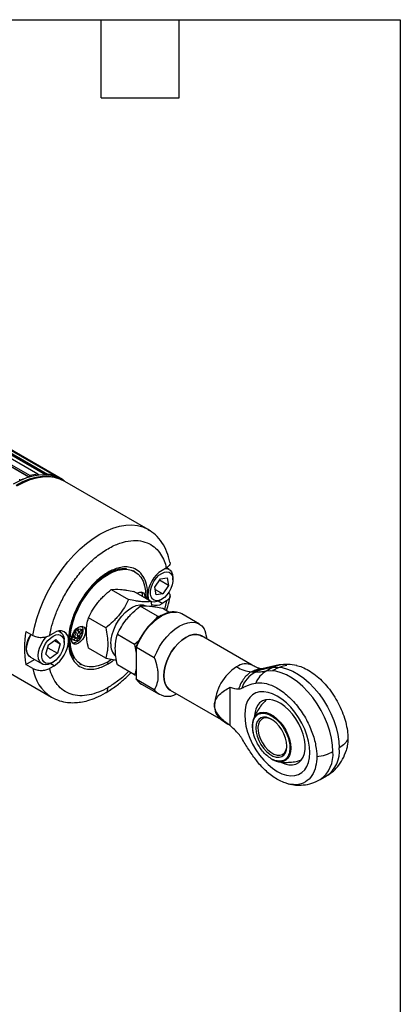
# Model space of a CAD drawing. Header units: millimetres. Extents: x 13 to 546, y 13 to 419.
# Tile 7 of 7: x 472 to 546, y 227 to 419. Entities that reach past the tile are written whole.
import ezdxf

# ---------------------------------------------------------------- set-up
doc = ezdxf.new("R2010")
doc.units = ezdxf.units.MM
doc.header["$LTSCALE"] = 2
doc.layers.add('TEXT', color=140, linetype='Continuous', lineweight=25)

msp = doc.modelspace()

# ---------------------------------------------------------------- linework, layer by layer
for p, q in [((475.308, 330.362), (404.598, 371.182)), ((475.356, 330.353), (404.645, 371.173)), ((406.53, 371.185), (477.241, 330.365)), ((473.596, 329.777), (402.899, 370.589)), ((402.917, 370.677), (473.628, 329.857)), ((403.091, 370.894), (473.801, 330.074)), ((476.818, 330.216), (406.3, 370.925)), ((406.335, 371.015), (477.031, 330.204)), ((478.551, 330.081), (407.84, 370.902)), ((478.564, 330.075), (407.853, 370.896)), ((480.139, 329.318), (409.428, 370.138)), ((471.796, 329.11), (471.804, 329.194)), ((473.628, 329.857), (473.613, 329.782)), ((475.376, 330.157), (475.386, 330.193)), ((478.605, 329.979), (478.868, 329.827)), ((480.417, 329.056), (479.928, 329.339)), ((496.861, 319.564), (480.597, 328.953)), ((496.861, 319.564), (497.153, 319.385)), ((493.799, 311.572), (493.909, 311.511)), ((494.262, 311.307), (493.909, 311.511)), ((500.438, 312.064), (499.574, 311.564)), ((500.949, 311.783), (500.45, 312.072)), ((498.166, 308.271), (499.27, 309.955)), ((500.84, 308.652), (499.081, 309.667)), ((499.27, 309.955), (500.608, 310.146)), ((500.608, 310.146), (500.84, 308.652)), ((501.695, 309.727), (501.695, 310.135)), ((489.65, 307.823), (493.021, 305.877)), ((498.398, 306.777), (498.166, 308.271)), ((498.234, 307.835), (499.735, 306.968)), ((500.84, 308.652), (499.735, 306.968)), ((497.461, 305.48), (494.09, 307.426)), ((494.82, 307.005), (494.842, 307.02)), ((495.641, 306.534), (495.699, 306.585)), ((495.699, 306.585), (495.702, 306.496)), ((496.698, 305.92), (496.78, 306.727)), ((496.922, 305.795), (497.349, 305.548)), ((499.735, 306.968), (498.398, 306.777)), ((499.15, 305.726), (499.503, 305.93)), ((498.657, 302.624), (495.286, 304.57)), ((497.632, 304.534), (497.461, 305.48)), ((499.574, 305.114), (498.808, 305.556)), ((500.438, 305.613), (499.574, 305.114)), ((499.725, 304.173), (501.123, 303.366)), ((500.438, 305.613), (500.026, 303.937)), ((488.582, 300.354), (485.21, 302.3)), ((498.657, 302.624), (498.322, 301.993)), ((499.131, 302.532), (498.657, 302.624)), ((506.897, 301.069), (503.431, 303.069)), ((482.762, 299.949), (482.755, 299.978)), ((483.186, 299.704), (482.762, 299.949)), ((483.115, 300.029), (483.186, 299.704)), ((483.947, 300.638), (483.93, 300.663)), ((472.999, 299.652), (474.342, 298.876)), ((477.436, 297.045), (478.855, 298.057)), ((477.637, 298.901), (478.502, 299.4)), ((478.855, 298.057), (479.709, 297.227)), ((479.736, 299.537), (479.379, 299.743)), ((482.207, 298.496), (482.525, 298.762)), ((482.647, 298.362), (482.292, 298.567)), ((482.3, 298.072), (482.647, 298.362)), ((482.314, 298.586), (482.586, 298.523)), ((482.525, 298.762), (482.779, 299.328)), ((483.01, 298.278), (482.586, 298.523)), ((483.01, 298.278), (482.647, 298.362)), ((482.701, 299.683), (482.779, 299.328)), ((482.993, 298.899), (483.247, 299.465)), ((482.993, 298.899), (483.11, 298.366)), ((483.417, 298.654), (482.993, 298.899)), ((483.11, 298.366), (483.007, 298.28)), ((483.081, 297.953), (483.01, 298.278)), ((483.503, 298.14), (483.11, 298.366)), ((483.186, 299.704), (483.549, 299.62)), ((483.247, 299.465), (483.458, 299.642)), ((483.671, 299.22), (483.247, 299.465)), ((483.671, 299.22), (483.417, 298.654)), ((483.495, 298.3), (483.417, 298.654)), ((483.895, 299.91), (483.549, 299.62)), ((483.989, 299.486), (483.671, 299.22)), ((483.808, 299.837), (484.131, 299.65)), ((494.217, 297.101), (490.846, 299.047)), ((517.196, 293.045), (507.269, 298.776)), ((461.699, 296.216), (477.962, 286.827)), ((476.871, 295.204), (477.436, 297.045)), ((477.26, 296.473), (479.144, 295.386)), ((478.594, 297.871), (479.709, 297.227)), ((479.709, 297.227), (479.144, 295.386)), ((480.482, 297.481), (480.482, 297.889)), ((483.247, 297.855), (483.303, 297.962)), ((488.582, 294.434), (485.21, 296.38)), ((495.001, 297.773), (494.217, 297.101)), ((494.217, 297.101), (494.515, 295.4)), ((494.515, 296.676), (494.515, 290.391)), ((494.603, 296.552), (498.068, 294.552)), ((494.603, 290.27), (494.603, 296.552)), ((472.999, 293.201), (474.654, 294.157)), ((473.873, 294.608), (473.632, 294.791)), ((473.873, 294.608), (476.136, 293.302)), ((477.725, 294.374), (476.871, 295.204)), ((479.144, 295.386), (477.725, 294.374)), ((474.342, 292.426), (472.999, 293.201)), ((477.637, 292.45), (478.502, 292.949)), ((478.502, 292.949), (477.753, 293.382)), ((477.937, 293.48), (478.29, 293.684)), ((483.46, 293.411), (483.813, 293.207)), ((494.217, 291.181), (490.846, 293.127)), ((519.045, 292.327), (518.995, 292.317)), ((522.454, 293.108), (519.044, 292.326)), ((521.133, 292.628), (519.894, 291.913)), ((522.449, 293.096), (521.133, 292.628)), ((494.217, 291.181), (494.515, 291.124)), ((518.183, 291.944), (517.81, 291.729)), ((498.068, 288.269), (494.603, 290.27)), ((495.532, 289.386), (498.997, 287.385)), ((512.846, 281.257), (512.846, 288.747)), ((501.169, 288.21), (511.096, 282.479)), ((511.097, 282.479), (512.438, 281.533)), ((530.469, 270.723), (531.708, 271.439)), ((524.231, 269.886), (524.851, 269.786))]:
    msp.add_line(p, q)
at = {"flags": 128}
for points in [[(479.928, 329.339), (478.957, 329.795), (477.904, 330.089), (476.779, 330.218), (475.593, 330.181), (474.358, 329.978), (473.086, 329.612), (471.789, 329.085), (470.479, 328.403)], [(480.507, 329.004), (480.473, 329.024), (479.507, 329.489), (478.458, 329.793), (477.337, 329.932), (476.155, 329.905), (474.923, 329.712), (473.652, 329.356), (472.356, 328.838), (471.047, 328.166)], [(480.597, 328.953), (479.626, 329.408), (478.573, 329.702), (477.448, 329.832), (476.262, 329.795), (475.027, 329.592), (473.755, 329.226), (472.458, 328.699), (471.148, 328.017)], [(471.678, 329.303), (471.705, 329.312), (471.731, 329.314), (471.754, 329.309), (471.774, 329.298), (471.789, 329.28), (471.799, 329.256), (471.805, 329.227), (471.804, 329.194)], [(475.308, 330.362), (475.333, 330.361), (475.355, 330.353), (475.373, 330.339), (475.386, 330.318), (475.394, 330.292), (475.397, 330.262), (475.394, 330.228), (475.386, 330.193)], [(478.551, 330.081), (478.571, 330.071), (478.587, 330.054), (478.598, 330.031), (478.604, 330.003), (478.605, 329.971), (478.6, 329.936), (478.595, 329.917)], [(474.342, 298.876), (474.675, 300.517), (475.127, 302.183), (475.696, 303.859), (476.375, 305.528), (477.158, 307.176), (478.038, 308.785), (479.007, 310.343), (480.054, 311.832), (481.171, 313.24), (482.347, 314.554), (483.571, 315.76), (484.831, 316.848), (486.115, 317.807), (487.411, 318.628), (488.708, 319.304), (489.992, 319.828), (491.252, 320.194), (492.475, 320.401), (493.651, 320.445), (494.768, 320.327), (495.816, 320.046), (496.784, 319.607), (496.861, 319.564)], [(489.739, 294.167), (489.038, 293.724), (488.073, 293.24), (487.125, 292.911), (486.21, 292.741), (485.343, 292.734), (484.539, 292.89), (483.813, 293.207), (483.175, 293.678), (482.638, 294.296), (482.211, 295.05), (481.9, 295.928), (481.712, 296.914), (481.648, 297.991), (481.712, 299.141), (481.9, 300.345), (482.211, 301.581), (482.638, 302.829), (483.175, 304.067), (483.813, 305.274), (484.539, 306.43), (485.343, 307.514), (486.21, 308.508), (487.125, 309.395), (488.073, 310.16), (489.038, 310.79), (490.002, 311.273), (490.95, 311.603), (491.865, 311.773), (492.732, 311.779), (493.536, 311.623), (494.263, 311.307), (494.9, 310.836), (495.437, 310.217), (495.864, 309.463), (496.175, 308.586), (496.364, 307.6), (496.427, 306.523), (496.417, 306.086)], [(500.244, 311.951), (500.254, 311.952), (500.736, 311.88), (501.14, 311.647), (501.443, 311.265), (501.631, 310.752), (501.695, 310.135)], [(499.503, 305.93), (498.978, 305.701), (498.484, 305.632), (498.049, 305.728), (497.699, 305.982), (497.453, 306.381), (497.327, 306.9), (497.327, 307.51), (497.453, 308.176), (497.699, 308.858), (498.049, 309.517), (498.484, 310.115), (498.978, 310.616), (499.503, 310.993), (500.027, 311.222), (500.522, 311.291), (500.956, 311.195), (501.307, 310.941), (501.552, 310.542), (501.679, 310.023), (501.679, 309.413), (501.552, 308.747), (501.307, 308.065), (500.956, 307.406), (500.522, 306.808), (500.027, 306.307), (499.503, 305.93)], [(494.688, 307.081), (494.836, 307.176), (495.257, 307.342), (495.636, 307.338), (495.937, 307.164), (496.13, 306.837), (496.197, 306.39), (496.189, 306.214)], [(496.78, 306.727), (496.834, 306.128), (496.922, 305.795)], [(499.149, 305.726), (498.583, 305.473), (498.045, 305.38), (497.562, 305.451), (497.159, 305.684), (496.856, 306.066), (496.841, 306.094)], [(489.568, 297.256), (489.633, 298.132), (489.827, 299.056), (490.144, 299.997), (490.572, 300.925), (491.099, 301.811), (491.707, 302.626), (492.377, 303.344), (493.088, 303.941), (493.816, 304.399), (494.539, 304.703), (495.232, 304.843), (495.874, 304.815), (496.231, 304.715)], [(494.603, 296.552), (495.07, 297.638), (495.638, 298.691), (496.295, 299.687), (497.026, 300.604), (497.812, 301.42), (498.637, 302.117), (499.482, 302.678), (500.326, 303.092), (501.151, 303.347), (501.938, 303.439), (502.419, 303.41)], [(483.239, 300.481), (483.66, 300.647), (484.039, 300.643), (484.341, 300.469), (484.534, 300.143), (484.601, 299.695), (484.534, 299.171), (484.341, 298.621), (484.039, 298.1), (483.66, 297.657), (483.239, 297.338), (482.819, 297.172), (482.439, 297.176), (482.138, 297.35), (481.945, 297.676), (481.878, 298.124), (481.945, 298.648), (482.138, 299.198), (482.439, 299.719), (482.819, 300.162), (483.239, 300.481)], [(498.068, 294.552), (498.535, 295.637), (499.104, 296.69), (499.761, 297.686), (500.491, 298.603), (501.278, 299.419), (502.103, 300.116), (502.947, 300.678), (503.792, 301.091), (504.617, 301.347), (505.403, 301.439), (506.133, 301.365), (506.79, 301.127), (507.359, 300.731), (507.826, 300.185)], [(473.632, 294.791), (473.345, 295.193), (473.174, 295.723), (473.129, 296.353), (473.211, 297.052), (473.417, 297.784), (473.736, 298.514), (474.046, 299.047)], [(477.936, 293.48), (477.37, 293.227), (476.832, 293.133), (476.349, 293.205), (475.946, 293.438), (475.643, 293.82), (475.454, 294.333), (475.391, 294.95), (475.454, 295.641), (475.643, 296.371), (475.946, 297.103), (476.349, 297.802), (476.832, 298.43), (477.058, 298.672)], [(478.29, 293.684), (477.765, 293.455), (477.271, 293.386), (476.836, 293.482), (476.486, 293.736), (476.24, 294.135), (476.114, 294.654), (476.114, 295.264), (476.24, 295.93), (476.486, 296.612), (476.836, 297.271), (477.271, 297.869), (477.765, 298.37), (478.29, 298.747), (478.814, 298.976), (479.308, 299.045), (479.743, 298.949), (480.094, 298.695), (480.339, 298.296), (480.466, 297.777), (480.466, 297.167), (480.339, 296.501), (480.094, 295.819), (479.743, 295.16), (479.308, 294.562), (478.814, 294.061), (478.29, 293.684)], [(501.225, 288.178), (500.914, 288.383), (500.483, 288.845), (500.165, 289.449), (499.971, 290.175), (499.905, 291.002), (499.971, 291.905), (500.165, 292.856), (500.483, 293.827), (500.914, 294.787), (501.446, 295.708), (502.062, 296.562), (502.744, 297.322), (503.47, 297.966), (504.219, 298.474), (504.968, 298.831), (505.695, 299.026), (506.376, 299.052), (506.992, 298.91), (507.324, 298.744)], [(507.269, 298.776), (506.992, 298.909), (506.376, 299.051), (505.694, 299.025), (504.968, 298.83), (504.219, 298.474), (503.47, 297.966), (502.744, 297.322), (502.063, 296.561), (501.447, 295.708), (500.915, 294.787), (500.484, 293.827), (500.166, 292.856), (499.971, 291.905), (499.906, 291.003), (499.971, 290.176), (500.166, 289.449), (500.484, 288.846), (500.915, 288.384), (501.169, 288.21)], [(521.133, 292.628), (522.062, 292.696), (523.05, 292.59), (524.08, 292.312), (525.137, 291.866), (526.203, 291.26), (527.262, 290.503), (528.296, 289.607), (529.29, 288.587), (530.227, 287.458), (531.092, 286.239), (531.872, 284.95), (532.555, 283.61), (533.129, 282.241), (533.585, 280.864), (533.916, 279.503), (534.117, 278.178), (534.184, 276.91)], [(532.945, 276.195), (532.877, 277.462), (532.677, 278.787), (532.346, 280.149), (531.889, 281.525), (531.316, 282.894), (530.633, 284.234), (529.853, 285.524), (528.988, 286.743), (528.051, 287.871), (527.057, 288.892), (526.023, 289.787), (524.964, 290.544), (523.898, 291.151), (522.841, 291.596), (521.81, 291.874), (520.823, 291.981), (519.894, 291.913)], [(528.438, 276.001), (528.373, 277.084), (528.18, 278.22), (527.863, 279.386), (527.427, 280.557), (526.883, 281.711), (526.241, 282.823), (525.514, 283.871), (524.717, 284.834), (523.867, 285.691), (522.979, 286.426), (522.074, 287.024), (521.168, 287.472), (520.281, 287.761), (519.43, 287.886), (518.633, 287.843), (517.906, 287.635), (517.264, 287.264), (516.72, 286.739), (516.285, 286.07), (515.968, 285.27), (515.775, 284.357), (515.71, 283.349), (515.775, 282.266), (515.968, 281.13), (516.285, 279.964), (516.72, 278.793), (517.264, 277.639), (517.906, 276.527), (518.633, 275.479), (519.43, 274.516), (520.281, 273.659), (521.168, 272.924), (522.074, 272.326), (522.979, 271.878), (523.867, 271.589), (524.717, 271.464), (525.514, 271.506), (526.241, 271.715), (526.883, 272.086), (527.427, 272.611), (527.863, 273.28), (528.18, 274.08), (528.373, 274.993), (528.438, 276.001)], [(522.799, 274.14), (523.579, 273.8), (524.344, 273.615), (525.063, 273.593), (525.719, 273.737), (526.293, 274.043), (526.772, 274.502), (527.142, 275.103), (527.394, 275.83), (527.522, 276.664), (527.522, 277.584), (527.394, 278.566), (527.142, 279.584), (526.772, 280.612), (526.293, 281.624), (525.719, 282.592), (525.063, 283.493), (524.344, 284.303), (523.579, 285.001), (522.788, 285.568), (521.992, 285.991), (521.211, 286.257), (520.467, 286.361), (519.777, 286.299), (519.16, 286.074), (518.631, 285.69), (518.206, 285.159), (517.893, 284.493), (517.703, 283.709), (517.645, 283.11)], [(517.415, 282.472), (517.475, 282.629), (517.784, 283.167), (518.201, 283.564), (518.713, 283.808), (519.302, 283.889), (519.948, 283.805), (520.629, 283.559), (521.322, 283.159), (522.003, 282.619), (522.649, 281.957), (523.238, 281.196), (523.75, 280.361), (524.168, 279.482), (524.476, 278.587), (524.666, 277.708), (524.73, 276.875)], [(523.95, 277.249), (523.884, 278.017), (523.687, 278.828), (523.369, 279.648), (522.944, 280.439), (522.43, 281.167), (521.849, 281.801), (521.227, 282.312), (520.592, 282.679), (519.97, 282.886), (519.389, 282.922), (518.875, 282.788), (518.45, 282.488), (518.132, 282.035), (517.935, 281.451), (517.869, 280.759), (517.935, 279.991), (518.132, 279.179), (518.45, 278.36), (518.875, 277.569), (519.389, 276.841), (519.97, 276.207), (520.592, 275.695), (521.227, 275.328), (521.849, 275.122), (522.43, 275.085), (522.944, 275.22), (523.369, 275.52), (523.687, 275.972), (523.884, 276.557), (523.95, 277.249)], [(521.018, 282.45), (520.514, 282.667), (519.934, 282.776), (519.41, 282.715), (518.966, 282.485), (518.623, 282.099), (518.396, 281.573), (518.297, 280.934), (518.331, 280.209), (518.494, 279.434), (518.781, 278.645), (519.177, 277.878), (519.663, 277.169), (520.219, 276.552), (520.816, 276.056), (521.428, 275.703), (522.025, 275.51), (522.58, 275.486), (523.067, 275.632), (523.463, 275.942), (523.749, 276.401), (523.913, 276.987), (523.948, 277.374)], [(517.221, 281.209), (517.285, 281.969), (517.415, 282.472)], [(517.379, 279.873), (517.285, 280.376), (517.221, 281.209)], [(524.73, 276.875), (524.666, 276.115), (524.476, 275.455), (524.168, 274.917), (523.75, 274.52), (523.238, 274.276), (522.649, 274.195), (522.156, 274.245)]]:
    msp.add_lwpolyline(points, dxfattribs=at)
for centre, radius, start, end in [((477.358, 316.675), 13.622, 108.83056, 114.09937), ((473.911, 329.808), 0.288, 112.43179, 170.21491), ((476.514, 319.958), 10.473, 96.60783, 105.00867), ((477.271, 330.135), 0.232, 97.34749, 163.05057), ((476.425, 323.426), 6.986, 72.28845, 83.29498), ((480.097, 329.205), 0.119, 67.51236, 134.79981), ((476.591, 323.983), 6.407, 51.55782, 56.33785), ((480.514, 328.932), 0.092, 10.34875, 48.82134), ((502.845, 306.451), 6.07, 122.60548, 177.39452), ((498.417, 306.729), 1.987, 245.69288, 305.61758), ((502.063, 300.677), 2.756, 60.22018, 82.57402), ((490.426, 296.427), 17.723, 169.51481, 190.48519), ((479.592, 298.063), 1.725, 350.78596, 129.20329), ((478.905, 298.133), 1.595, 351.19892, 79.33617), ((475.231, 298.063), 6.07, 302.60548, 357.39452), ((492.611, 297.013), 3.052, 175.42585, 227.12857), ((482.349, 293.633), 8.097, 188.57762, 237.19717), ((519.158, 284.869), 9.334, 122.4763, 177.5237), ((515.926, 290.336), 2.993, 65.26818, 126.48311), ((517.628, 298.431), 6.669, 238.53013, 265.07968), ((519.788, 289.486), 2.936, 104.66499, 123.1565), ((520.551, 286.702), 5.726, 118.59723, 160.94247), ((522.458, 287.674), 4.954, 121.17212, 157.60736), ((496.928, 291.784), 2.775, 213.07654, 239.79675), ((500.658, 290.237), 3.253, 217.23124, 302.5402), ((512.884, 284.97), 3.066, 174.34301, 234.28689), ((528.479, 276.195), 5.749, 304.17219, 7.13999), ((526.898, 275.635), 6.073, 306.02359, 5.28859), ((522.944, 278.008), 3.845, 238.31561, 258.17277)]:
    msp.add_arc(centre, radius, start, end)
for points, knots in [([(501.105, 313.198), (500.939, 313.861), (500.587, 315.271), (499.614, 317.048), (498.379, 318.549), (497.354, 319.234), (496.861, 319.564)], [0, 0, 0, 0, 0.2376489, 0.5047432, 0.7621102, 1, 1, 1, 1]), ([(477.637, 298.901), (477.75, 299.499), (477.896, 300.134), (478.271, 301.474), (478.5, 302.18), (479.053, 303.651), (479.379, 304.415), (480.136, 305.983), (480.569, 306.785), (481.544, 308.392), (482.087, 309.197), (483.275, 310.766), (483.919, 311.53), (485.288, 312.965), (486.012, 313.636), (487.503, 314.838), (488.27, 315.368), (489.805, 316.254), (490.572, 316.61), (492.064, 317.13), (492.788, 317.294), (494.156, 317.439), (494.801, 317.42), (495.988, 317.222), (496.531, 317.044), (497.507, 316.563), (497.939, 316.26), (498.697, 315.568), (499.022, 315.178), (499.576, 314.347), (499.804, 313.905), (500.179, 312.997), (500.325, 312.531), (500.438, 312.064)], [0, 0, 0, 0, 0.0625, 0.0625, 0.125, 0.125, 0.1875, 0.1875, 0.25, 0.25, 0.3125, 0.3125, 0.375, 0.375, 0.4375, 0.4375, 0.5, 0.5, 0.5625, 0.5625, 0.625, 0.625, 0.6875, 0.6875, 0.75, 0.75, 0.8125, 0.8125, 0.875, 0.875, 0.9375, 0.9375, 1, 1, 1, 1]), ([(488.934, 310.969), (489.339, 311.179), (490.197, 311.624), (491.464, 311.971), (492.236, 311.935), (492.629, 311.917)], [0, 0, 0, 0, 0.3052289, 0.6465804, 1, 1, 1, 1]), ([(496.78, 306.727), (496.78, 307.472), (496.699, 308.169), (496.386, 309.411), (496.155, 309.955), (495.584, 310.862), (495.243, 311.226), (494.499, 311.781), (494.096, 311.972), (493.27, 312.211), (492.848, 312.258), (492.014, 312.247), (491.602, 312.187), (490.809, 311.997), (490.428, 311.865), (489.703, 311.559), (489.36, 311.384), (489.038, 311.198)], [0, 0, 0, 0, 0.125, 0.125, 0.25, 0.25, 0.375, 0.375, 0.5, 0.5, 0.625, 0.625, 0.75, 0.75, 0.875, 0.875, 1, 1, 1, 1]), ([(501.12, 313.203), (501.123, 313.198), (501.198, 313.051), (501.109, 312.736), (500.868, 312.347), (500.567, 312.148), (500.438, 312.064)], [0, 0, 0, 0, 0.0137312, 0.3688361, 0.7315035, 1, 1, 1, 1]), ([(489.038, 311.198), (488.715, 311.012), (488.372, 310.791), (487.648, 310.26), (487.266, 309.951), (486.473, 309.226), (486.062, 308.811), (485.228, 307.86), (484.805, 307.324), (483.979, 306.132), (483.576, 305.475), (482.832, 304.061), (482.492, 303.304), (481.92, 301.737), (481.689, 300.927), (481.377, 299.324), (481.295, 298.532), (481.295, 297.787)], [0, 0, 0, 0, 0.125, 0.125, 0.25, 0.25, 0.375, 0.375, 0.5, 0.5, 0.625, 0.625, 0.75, 0.75, 0.875, 0.875, 1, 1, 1, 1]), ([(482.484, 294.286), (482.267, 294.621), (481.865, 295.241), (481.554, 296.41), (481.43, 297.546), (481.444, 298.608), (481.553, 299.629), (481.747, 300.667), (482.045, 301.787), (482.48, 303.023), (483.047, 304.3), (483.712, 305.53), (484.431, 306.65), (485.244, 307.739), (486.244, 308.873), (487.501, 310.047), (488.442, 310.652), (488.934, 310.969)], [0, 0, 0, 0, 0.0923787, 0.1713246, 0.2353448, 0.2933796, 0.3453597, 0.394354, 0.449431, 0.5103826, 0.5750794, 0.6375792, 0.6968632, 0.7529068, 0.8212225, 0.9064972, 1, 1, 1, 1]), ([(489.038, 311.198), (489.032, 311.142), (489.023, 311.037), (488.957, 310.994), (488.926, 310.974)], [0, 0, 0, 0, 0.5323729, 1, 1, 1, 1]), ([(485.21, 302.3), (485.694, 303.342), (486.275, 304.346), (487.218, 305.52), (487.417, 305.751), (487.828, 306.197), (488.041, 306.413), (488.7, 307.044), (489.166, 307.442), (489.65, 307.823)], [0, 0, 0, 0, 0.5, 0.5, 0.625, 0.625, 0.75, 0.75, 1, 1, 1, 1]), ([(489.65, 307.823), (490.133, 307.898), (490.715, 307.921), (491.658, 307.837), (491.857, 307.815), (492.268, 307.761), (492.481, 307.728), (493.14, 307.619), (493.606, 307.529), (494.09, 307.426)], [0, 0, 0, 0, 0.5, 0.5, 0.625, 0.625, 0.75, 0.75, 1, 1, 1, 1]), ([(493.021, 305.877), (492.538, 304.836), (491.957, 303.831), (491.014, 302.657), (490.815, 302.426), (490.404, 301.981), (490.191, 301.764), (489.531, 301.133), (489.066, 300.736), (488.582, 300.354)], [0, 0, 0, 0, 0.5, 0.5, 0.625, 0.625, 0.75, 0.75, 1, 1, 1, 1]), ([(497.461, 305.48), (496.978, 305.405), (496.396, 305.382), (495.454, 305.466), (495.255, 305.488), (494.843, 305.543), (494.63, 305.575), (493.971, 305.684), (493.505, 305.775), (493.021, 305.877)], [0, 0, 0, 0, 0.5, 0.5, 0.625, 0.625, 0.75, 0.75, 1, 1, 1, 1]), ([(495.765, 306.462), (495.768, 306.558), (495.775, 306.79), (495.689, 307.101), (495.569, 307.288), (495.513, 307.376)], [0, 0, 0, 0, 0.2733334, 0.6617966, 1, 1, 1, 1]), ([(500.832, 307.228), (500.862, 307.205), (501.044, 307.064), (501.16, 306.733), (501.13, 306.289), (500.864, 305.896), (500.565, 305.697), (500.438, 305.613)], [0, 0, 0, 0, 0.0495421, 0.2995051, 0.5517174, 0.809301, 1, 1, 1, 1]), ([(500.474, 303.741), (500.558, 304.006), (500.848, 304.918), (501.006, 305.81), (501.118, 306.443)], [0, 0, 0, 0, 0.29050242, 1, 1, 1, 1]), ([(490.846, 299.047), (491.329, 300.088), (491.911, 301.093), (492.854, 302.267), (493.053, 302.497), (493.464, 302.943), (493.677, 303.159), (494.336, 303.791), (494.802, 304.188), (495.286, 304.57)], [0, 0, 0, 0, 0.5, 0.5, 0.625, 0.625, 0.75, 0.75, 1, 1, 1, 1]), ([(495.286, 304.57), (495.769, 304.645), (496.35, 304.668), (497.293, 304.584), (497.492, 304.562), (497.903, 304.507), (498.117, 304.475), (498.776, 304.366), (499.241, 304.275), (499.725, 304.173)], [0, 0, 0, 0, 0.5, 0.5, 0.625, 0.625, 0.75, 0.75, 1, 1, 1, 1]), ([(485.21, 296.38), (484.969, 297.486), (484.814, 298.557), (484.814, 299.815), (484.823, 300.063), (484.859, 300.542), (484.886, 300.775), (484.99, 301.456), (485.089, 301.886), (485.21, 302.3)], [0, 0, 0, 0, 0.5, 0.5, 0.625, 0.625, 0.75, 0.75, 1, 1, 1, 1]), ([(502.329, 303.414), (502.073, 303.44), (501.536, 303.494), (500.652, 303.301), (499.624, 302.896), (498.641, 302.279), (497.732, 301.518), (496.983, 300.76), (496.242, 299.855), (495.553, 298.826), (494.942, 297.717), (494.633, 296.95), (494.479, 296.567)], [0, 0, 0, 0, 0.093045, 0.1955336, 0.2984898, 0.4370078, 0.5190236, 0.6081248, 0.7027714, 0.8010574, 0.9008524, 1, 1, 1, 1]), ([(483.115, 300.029), (483.237, 300.097), (483.381, 300.148), (483.596, 300.137), (483.667, 300.118), (483.795, 300.043), (483.852, 299.986), (483.895, 299.91)], [0, 0, 0, 0, 0.5, 0.5, 0.75, 0.75, 1, 1, 1, 1]), ([(483.251, 297.852), (483.338, 297.932), (483.522, 298.102), (483.776, 298.45), (483.994, 298.868), (484.141, 299.323), (484.195, 299.761), (484.164, 300.239), (484.013, 300.51), (483.92, 300.676)], [0, 0, 0, 0, 0.11452699, 0.24287488, 0.38138304, 0.52392431, 0.66306642, 0.79188203, 1, 1, 1, 1]), ([(488.582, 300.354), (488.823, 299.248), (488.978, 298.178), (488.978, 296.919), (488.969, 296.672), (488.933, 296.192), (488.906, 295.959), (488.803, 295.278), (488.703, 294.848), (488.582, 294.434)], [0, 0, 0, 0, 0.5, 0.5, 0.625, 0.625, 0.75, 0.75, 1, 1, 1, 1]), ([(508.367, 298.142), (508.35, 298.252), (508.251, 298.914), (508.019, 299.607), (507.826, 300.185)], [0, 0, 0, 0, 0.1656925, 1, 1, 1, 1]), ([(473.971, 299.091), (473.842, 298.908), (473.565, 298.513), (473.288, 297.811), (473.085, 297.072), (473.019, 296.353), (473.088, 295.726), (473.265, 295.22), (473.461, 294.985), (473.555, 294.872)], [0, 0, 0, 0, 0.1252333, 0.2693369, 0.4218094, 0.5766079, 0.7276391, 0.8698723, 1, 1, 1, 1]), ([(474.342, 298.876), (474.451, 298.814), (474.569, 298.758), (474.822, 298.662), (474.96, 298.62), (475.243, 298.555), (475.389, 298.531), (475.689, 298.5), (475.843, 298.492), (476.299, 298.497), (476.604, 298.536), (477.022, 298.64), (477.157, 298.682), (477.41, 298.782), (477.528, 298.838), (477.637, 298.901)], [0, 0, 0, 0, 0.125, 0.125, 0.25, 0.25, 0.375, 0.375, 0.5, 0.5, 0.75, 0.75, 0.875, 0.875, 1, 1, 1, 1]), ([(482.207, 298.496), (482.209, 298.609), (482.227, 298.729), (482.287, 298.962), (482.329, 299.076), (482.473, 299.388), (482.592, 299.557), (482.701, 299.683)], [0, 0, 0, 0, 0.25, 0.25, 0.5, 0.5, 1, 1, 1, 1]), ([(483.081, 297.953), (482.959, 297.885), (482.815, 297.834), (482.6, 297.845), (482.529, 297.864), (482.401, 297.94), (482.344, 297.997), (482.3, 298.072)], [0, 0, 0, 0, 0.5, 0.5, 0.75, 0.75, 1, 1, 1, 1]), ([(483.989, 299.486), (483.987, 299.373), (483.969, 299.253), (483.909, 299.02), (483.867, 298.907), (483.723, 298.594), (483.604, 298.425), (483.495, 298.3)], [0, 0, 0, 0, 0.25, 0.25, 0.5, 0.5, 1, 1, 1, 1]), ([(490.846, 293.127), (490.604, 294.233), (490.45, 295.303), (490.449, 296.562), (490.459, 296.809), (490.495, 297.289), (490.522, 297.522), (490.625, 298.203), (490.725, 298.633), (490.846, 299.047)], [0, 0, 0, 0, 0.5, 0.5, 0.625, 0.625, 0.75, 0.75, 1, 1, 1, 1]), ([(481.295, 297.787), (481.295, 297.042), (481.377, 296.344), (481.689, 295.103), (481.92, 294.559), (482.492, 293.651), (482.832, 293.287), (483.576, 292.733), (483.979, 292.541), (484.805, 292.303), (485.228, 292.255), (486.062, 292.267), (486.473, 292.326), (487.266, 292.517), (487.648, 292.648), (488.372, 292.955), (488.715, 293.129), (489.038, 293.316)], [0, 0, 0, 0, 0.125, 0.125, 0.25, 0.25, 0.375, 0.375, 0.5, 0.5, 0.625, 0.625, 0.75, 0.75, 0.875, 0.875, 1, 1, 1, 1]), ([(482.051, 297.436), (482.168, 297.432), (482.386, 297.424), (482.721, 297.525), (483.011, 297.667), (483.175, 297.793), (483.251, 297.852)], [0, 0, 0, 0, 0.30660958, 0.57423632, 0.80414756, 1, 1, 1, 1]), ([(494.515, 296.657), (494.515, 296.65), (494.517, 296.636), (494.529, 296.614), (494.548, 296.592), (494.572, 296.571), (494.593, 296.559), (494.603, 296.552)], [0, 0, 0, 0, 0.2109948, 0.4186952, 0.620702, 0.8149788, 1, 1, 1, 1]), ([(473.632, 294.791), (473.606, 294.812), (473.552, 294.858), (473.524, 294.935), (473.531, 294.978), (473.531, 294.98)], [0, 0, 0, 0, 0.470981, 0.9801385, 1, 1, 1, 1]), ([(488.582, 294.434), (489.09, 294.328), (489.851, 294.17), (490.474, 294.1), (490.68, 294.077)], [0, 0, 0, 0, 0.6688527, 1, 1, 1, 1]), ([(498.068, 294.552), (498.276, 293.939), (498.451, 293.335), (498.639, 292.446), (498.688, 292.153), (498.757, 291.574), (498.775, 291.287), (498.776, 290.465), (498.707, 289.967), (498.455, 289.052), (498.277, 288.644), (498.068, 288.269)], [0, 0, 0, 0, 0.25, 0.25, 0.375, 0.375, 0.5, 0.5, 0.75, 0.75, 1, 1, 1, 1]), ([(474.342, 292.426), (474.451, 292.363), (474.569, 292.308), (474.822, 292.211), (474.96, 292.17), (475.243, 292.104), (475.389, 292.08), (475.689, 292.049), (475.843, 292.042), (476.299, 292.047), (476.604, 292.085), (477.022, 292.189), (477.157, 292.232), (477.41, 292.331), (477.528, 292.387), (477.637, 292.45)], [0, 0, 0, 0, 0.125, 0.125, 0.25, 0.25, 0.375, 0.375, 0.5, 0.5, 0.75, 0.75, 0.875, 0.875, 1, 1, 1, 1]), ([(489.038, 288.702), (488.438, 288.356), (487.821, 288.053), (486.577, 287.563), (485.949, 287.375), (484.708, 287.136), (484.095, 287.085), (482.914, 287.132), (482.346, 287.23), (481.28, 287.576), (480.783, 287.823), (479.882, 288.454), (479.477, 288.837), (478.772, 289.714), (478.471, 290.209), (477.976, 291.277), (477.781, 291.852), (477.637, 292.45)], [0, 0, 0, 0, 0.125, 0.125, 0.25, 0.25, 0.375, 0.375, 0.5, 0.5, 0.625, 0.625, 0.75, 0.75, 0.875, 0.875, 1, 1, 1, 1]), ([(489.038, 293.316), (489.282, 293.462), (489.688, 293.705), (490.087, 294.01), (490.246, 294.131)], [0, 0, 0, 0, 0.604124, 1, 1, 1, 1]), ([(494.515, 292.625), (494.508, 292.547), (494.466, 292.022), (494.332, 291.568), (494.217, 291.181)], [0, 0, 0, 0, 0.1477976, 1, 1, 1, 1]), ([(517.056, 291.787), (517.323, 291.917), (517.874, 292.185), (518.549, 292.339), (518.935, 292.302), (519.021, 292.293)], [0, 0, 0, 0, 0.42208885, 0.86960052, 1, 1, 1, 1]), ([(519.035, 292.325), (518.984, 292.332), (518.858, 292.349), (518.488, 292.445), (517.936, 292.647), (517.452, 292.907), (517.196, 293.045)], [0, 0, 0, 0, 0.1648269, 0.4093283, 0.6873378, 1, 1, 1, 1]), ([(521.133, 292.628), (520.704, 292.555), (520.222, 292.447), (519.213, 292.202), (518.689, 292.068), (518.183, 291.944)], [0, 0, 0, 0, 0.5, 0.5, 1, 1, 1, 1]), ([(521.22, 292.082), (521.438, 292.183), (521.655, 292.29), (522.092, 292.492), (522.314, 292.589), (522.992, 292.851), (523.464, 292.987), (523.959, 293.072)], [0, 0, 0, 0, 0.25, 0.25, 0.5, 0.5, 1, 1, 1, 1]), ([(525.888, 293), (525.304, 293.104), (524.15, 293.31), (523.009, 293.173), (522.445, 293.106)], [0, 0, 0, 0, 0.5055922, 1, 1, 1, 1]), ([(525.801, 292.985), (525.978, 292.956), (526.556, 292.864), (527.611, 292.409), (528.907, 291.653), (530.196, 290.631), (531.416, 289.413), (532.553, 288.005), (533.557, 286.473), (534.415, 284.834), (535.089, 283.163), (535.568, 281.479), (535.823, 279.992), (535.85, 279.106), (535.861, 278.737)], [0, 0, 0, 0, 0.038833, 0.1271637, 0.2180559, 0.3063865, 0.3972787, 0.4856093, 0.5765015, 0.6648321, 0.7557243, 0.844055, 0.9349472, 1, 1, 1, 1]), ([(488.561, 287.649), (489.256, 288.086), (490.52, 288.879), (492.025, 290.161), (492.968, 291.052), (493.362, 291.47), (493.487, 291.602)], [0, 0, 0, 0, 0.4083373, 0.74211222, 0.91840234, 1, 1, 1, 1]), ([(493.045, 291.858), (492.946, 291.75), (492.26, 291.004), (490.905, 289.896), (489.651, 289.094), (489.038, 288.702)], [0, 0, 0, 0, 0.07909816, 0.54948476, 1, 1, 1, 1]), ([(494.603, 290.27), (494.578, 290.288), (494.541, 290.316), (494.518, 290.368), (494.516, 290.397), (494.515, 290.411)], [0, 0, 0, 0, 0.4884518, 0.7452727, 1, 1, 1, 1]), ([(517.056, 291.787), (516.803, 291.641), (516.55, 291.46), (516.058, 291.027), (515.82, 290.774), (515.377, 290.199), (515.172, 289.878), (514.811, 289.181), (514.656, 288.805), (514.531, 288.414)], [0, 0, 0, 0, 0.25, 0.25, 0.5, 0.5, 0.75, 0.75, 1, 1, 1, 1]), ([(518.183, 291.944), (517.984, 291.889), (517.784, 291.845), (517.401, 291.789), (517.219, 291.777), (517.056, 291.787)], [0, 0, 0, 0, 0.5, 0.5, 1, 1, 1, 1]), ([(517.056, 291.787), (517.219, 291.777), (517.36, 291.765), (517.607, 291.743), (517.713, 291.733), (517.81, 291.729)], [0, 0, 0, 0, 0.5, 0.5, 1, 1, 1, 1]), ([(517.81, 291.729), (518.141, 291.75), (518.45, 291.759), (518.949, 291.792), (519.122, 291.806), (519.489, 291.849), (519.685, 291.877), (519.894, 291.913)], [0, 0, 0, 0, 0.5, 0.5, 0.75, 0.75, 1, 1, 1, 1]), ([(488.544, 287.686), (488.587, 287.696), (488.788, 287.745), (488.977, 288.111), (489.018, 288.51), (489.038, 288.702)], [0, 0, 0, 0, 0.12530738, 0.57968841, 1, 1, 1, 1]), ([(509.833, 285.272), (509.833, 285.469), (509.857, 285.66), (509.948, 286.032), (510.016, 286.214), (510.278, 286.736), (510.521, 287.045), (511.098, 287.613), (511.423, 287.865), (512.11, 288.329), (512.473, 288.543), (512.846, 288.747)], [0, 0, 0, 0, 0.125, 0.125, 0.25, 0.25, 0.5, 0.5, 0.75, 0.75, 1, 1, 1, 1]), ([(514.531, 288.414), (514.646, 288.407), (514.75, 288.429), (514.95, 288.489), (515.045, 288.528), (515.139, 288.571)], [0, 0, 0, 0, 0.5, 0.5, 1, 1, 1, 1]), ([(515.139, 288.571), (515.357, 288.673), (515.574, 288.779), (516.011, 288.982), (516.233, 289.079), (516.911, 289.341), (517.383, 289.476), (517.877, 289.562)], [0, 0, 0, 0, 0.25, 0.25, 0.5, 0.5, 1, 1, 1, 1]), ([(517.877, 289.562), (518.351, 289.643), (518.89, 289.65), (520.091, 289.451), (520.753, 289.242), (522.152, 288.565), (522.889, 288.095), (524.354, 286.903), (525.08, 286.181), (526.423, 284.564), (527.038, 283.67), (528.088, 281.834), (528.521, 280.894), (529.188, 279.083), (529.422, 278.212), (529.718, 276.61), (529.78, 275.878), (529.78, 275.226)], [0, 0, 0, 0, 0.125, 0.125, 0.25, 0.25, 0.375, 0.375, 0.5, 0.5, 0.625, 0.625, 0.75, 0.75, 0.875, 0.875, 1, 1, 1, 1]), ([(477.961, 286.828), (478.485, 286.569), (479.478, 286.078), (481.035, 285.772), (482.411, 285.716), (483.738, 285.84), (485.154, 286.147), (486.795, 286.709), (487.953, 287.326), (488.561, 287.649)], [0, 0, 0, 0, 0.1658253, 0.3148686, 0.44682, 0.5561331, 0.6865084, 0.8355623, 1, 1, 1, 1]), ([(512.846, 281.257), (512.474, 281.528), (512.111, 281.806), (511.426, 282.392), (511.102, 282.7), (510.67, 283.201), (510.535, 283.376), (510.296, 283.732), (510.192, 283.916), (510.017, 284.294), (509.948, 284.49), (509.857, 284.879), (509.833, 285.075), (509.833, 285.272)], [0, 0, 0, 0, 0.25, 0.25, 0.5, 0.5, 0.625, 0.625, 0.75, 0.75, 0.875, 0.875, 1, 1, 1, 1]), ([(519.921, 286.245), (519.904, 286.231), (519.565, 285.956), (519.003, 285.31), (518.274, 284.316), (517.741, 283.353), (517.518, 282.712), (517.428, 282.454)], [0, 0, 0, 0, 0.014431, 0.2837506, 0.5525119, 0.8200524, 1, 1, 1, 1]), ([(517.275, 281.102), (517.275, 281.452), (517.312, 281.826), (517.475, 282.377), (517.547, 282.558), (517.738, 282.9), (517.856, 283.061), (518.147, 283.341), (518.32, 283.46), (518.72, 283.632), (518.948, 283.685), (519.451, 283.704), (519.726, 283.671), (520.304, 283.506), (520.607, 283.376), (521.212, 283.026), (521.515, 282.807), (522.093, 282.304), (522.368, 282.02), (522.872, 281.42), (523.099, 281.104), (523.5, 280.469), (523.672, 280.151), (523.963, 279.536), (524.081, 279.238), (524.272, 278.676), (524.345, 278.411), (524.507, 277.672), (524.544, 277.255), (524.544, 276.906)], [0, 0, 0, 0, 0.125, 0.125, 0.1875, 0.1875, 0.25, 0.25, 0.3125, 0.3125, 0.375, 0.375, 0.4375, 0.4375, 0.5, 0.5, 0.5625, 0.5625, 0.625, 0.625, 0.6875, 0.6875, 0.75, 0.75, 0.8125, 0.8125, 0.875, 0.875, 1, 1, 1, 1]), ([(517.221, 281.209), (517.214, 281.191), (517.215, 281.171), (517.234, 281.133), (517.252, 281.115), (517.275, 281.102)], [0, 0, 0, 0, 0.5, 0.5, 1, 1, 1, 1]), ([(521.858, 274.412), (521.84, 274.414), (521.543, 274.451), (520.905, 274.782), (520.016, 275.404), (519.198, 276.247), (518.516, 277.182), (517.86, 278.38), (517.368, 279.753), (517.303, 280.689), (517.275, 281.102)], [0, 0, 0, 0, 0.008646, 0.1442255, 0.279805, 0.4113364, 0.5354516, 0.6498801, 0.8454156, 1, 1, 1, 1]), ([(515.139, 278.786), (515.045, 278.937), (514.95, 279.086), (514.75, 279.377), (514.646, 279.519), (514.531, 279.645)], [0, 0, 0, 0, 0.5, 0.5, 1, 1, 1, 1]), ([(517.877, 274.633), (517.383, 275.289), (516.912, 275.969), (516.233, 277.015), (516.012, 277.367), (515.574, 278.076), (515.357, 278.432), (515.139, 278.786)], [0, 0, 0, 0, 0.5, 0.5, 0.75, 0.75, 1, 1, 1, 1]), ([(524.544, 276.906), (524.516, 276.525), (524.451, 275.664), (523.959, 274.857), (523.302, 274.422), (522.64, 274.26), (522.118, 274.362), (521.858, 274.412)], [0, 0, 0, 0, 0.2172505, 0.4920531, 0.6528692, 0.8272987, 1, 1, 1, 1]), ([(524.73, 276.875), (524.699, 276.871), (524.663, 276.871), (524.597, 276.882), (524.567, 276.892), (524.544, 276.906)], [0, 0, 0, 0, 0.5, 0.5, 1, 1, 1, 1]), ([(535.861, 278.737), (535.749, 278.398), (535.546, 278.062), (534.974, 277.439), (534.606, 277.154), (534.184, 276.91)], [0, 0, 0, 0, 0.5, 0.5, 1, 1, 1, 1]), ([(535.861, 278.737), (535.846, 278.244), (535.819, 277.406), (535.61, 276.71), (535.525, 276.423)], [0, 0, 0, 0, 0.5888116, 1, 1, 1, 1]), ([(529.78, 275.226), (529.78, 274.574), (529.718, 273.915), (529.422, 272.654), (529.188, 272.053), (528.521, 271.012), (528.088, 270.572), (527.038, 269.948), (526.423, 269.765), (525.08, 269.698), (524.354, 269.814), (522.889, 270.313), (522.152, 270.694), (520.753, 271.633), (520.091, 272.189), (518.89, 273.375), (518.351, 274.005), (517.877, 274.633)], [0, 0, 0, 0, 0.125, 0.125, 0.25, 0.25, 0.375, 0.375, 0.5, 0.5, 0.625, 0.625, 0.75, 0.75, 0.875, 0.875, 1, 1, 1, 1]), ([(529.78, 275.226), (530.366, 275.291), (530.949, 275.408), (532.028, 275.738), (532.522, 275.951), (532.945, 276.195)], [0, 0, 0, 0, 0.5, 0.5, 1, 1, 1, 1]), ([(531.708, 271.438), (532.065, 271.667), (532.852, 272.171), (533.921, 273.246), (534.929, 274.68), (535.354, 275.877), (535.575, 276.5)], [0, 0, 0, 0, 0.1970028, 0.4349018, 0.7063046, 1, 1, 1, 1]), ([(522.126, 274.268), (522.261, 274.237), (522.768, 274.121), (523.691, 274.067), (524.873, 274.118), (525.915, 274.284), (526.537, 274.491), (526.776, 274.57)], [0, 0, 0, 0, 0.0890688, 0.3345657, 0.5858201, 0.841143, 1, 1, 1, 1]), ([(525.047, 269.754), (525.233, 269.721), (525.934, 269.594), (527.212, 269.639), (528.877, 269.935), (529.925, 270.454), (530.469, 270.723)], [0, 0, 0, 0, 0.0996099, 0.3738939, 0.6756525, 1, 1, 1, 1])]:
    msp.add_open_spline(points, degree=3, knots=knots)
for points in [[(482.63, 299.879), (482.704, 299.934), (482.775, 299.99), (482.844, 300.048)], [(482.844, 300.048), (482.913, 300.106), (482.98, 300.165), (483.044, 300.226)], [(483.044, 300.226), (483.078, 300.156), (483.101, 300.091), (483.115, 300.029)], [(483.895, 299.91), (483.955, 299.96), (484.003, 300.015), (484.038, 300.074)], [(484.038, 300.074), (484.079, 299.927), (484.111, 299.785), (484.131, 299.65)], [(482.002, 298.369), (482.079, 298.403), (482.147, 298.446), (482.207, 298.496)], [(482.095, 297.945), (482.074, 298.08), (482.043, 298.221), (482.002, 298.369)], [(482.3, 298.072), (482.241, 298.022), (482.172, 297.979), (482.095, 297.945)], [(482.701, 299.683), (482.687, 299.744), (482.664, 299.81), (482.63, 299.879)], [(483.503, 298.14), (483.439, 298.079), (483.372, 298.02), (483.303, 297.962)], [(483.495, 298.3), (483.509, 298.238), (483.511, 298.185), (483.503, 298.14)], [(484.131, 299.65), (484.096, 299.591), (484.049, 299.536), (483.989, 299.486)], [(483.089, 297.793), (483.097, 297.838), (483.095, 297.892), (483.081, 297.953)], [(483.303, 297.962), (483.234, 297.904), (483.163, 297.848), (483.089, 297.793)], [(489.038, 293.316), (489.038, 293.4), (489.012, 293.513), (488.958, 293.621)], [(512.846, 288.747), (513.427, 288.555), (513.995, 288.444), (514.531, 288.414)], [(514.531, 279.645), (513.995, 280.233), (513.427, 280.777), (512.846, 281.257)]]:
    msp.add_open_spline(points, degree=3)
at = {"layer": 'TEXT'}
for p, q in [((12.7, 419.1), (546.1, 419.1)), ((487.68, 403.86), (487.68, 419.1)), ((502.92, 403.86), (502.92, 419.1)), ((546.1, 419.1), (546.1, 12.7)), ((487.68, 403.86), (502.92, 403.86))]:
    msp.add_line(p, q, dxfattribs=at)

doc.saveas('drawing.dxf')
